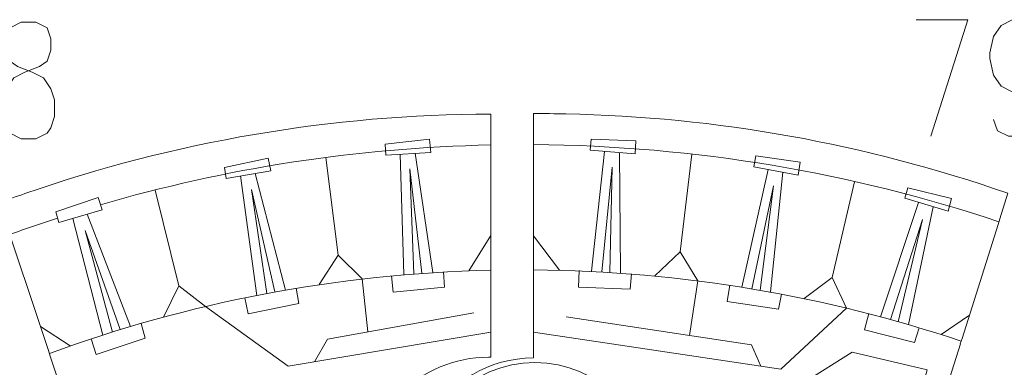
# Model space of a CAD drawing. Header units: inches. Extents: x -7.1 to 7.1, y -5.5 to 5.4.
# Tile 9 of 13: x -2 to 1.8, y 4 to 5.4. Entities that reach past the tile are written whole.
import ezdxf

# ---------------------------------------------------------------- set-up
doc = ezdxf.new("R2010")
doc.units = ezdxf.units.IN
doc.header["$MEASUREMENT"] = 0
doc.layers.add('Layer 1', color=7, linetype='Continuous')

msp = doc.modelspace()

# ---------------------------------------------------------------- linework, layer by layer
at = {"layer": 'Layer 1', "color": 1, "lineweight": 9}
msp.add_ellipse((-0.0378, 3.6071), major_axis=(0, 0.4398), ratio=1, dxfattribs=at)
for points, knots in [([(-2.0031, 5.3494), (-2.0031, 5.3494), (-2.0455, 5.3278), (-2.0455, 5.3278), (-2.0455, 5.3278), (-2.0455, 5.3278), (-2.0599, 5.2857), (-2.0599, 5.2857), (-2.0599, 5.2857), (-2.0599, 5.2857), (-2.0599, 5.243), (-2.0599, 5.243), (-2.0599, 5.243), (-2.0599, 5.243), (-2.0455, 5.2003), (-2.0455, 5.2003), (-2.0455, 5.2003), (-2.0455, 5.2003), (-2.0175, 5.1793), (-2.0175, 5.1793), (-2.0175, 5.1793), (-2.0175, 5.1793), (-1.9607, 5.1583), (-1.9607, 5.1583), (-1.9607, 5.1583), (-1.9607, 5.1583), (-1.9183, 5.1366), (-1.9183, 5.1366), (-1.9183, 5.1366), (-1.9183, 5.1366), (-1.8903, 5.0945), (-1.8903, 5.0945), (-1.8903, 5.0945), (-1.8903, 5.0945), (-1.8758, 5.0519), (-1.8758, 5.0519), (-1.8758, 5.0519), (-1.8758, 5.0519), (-1.8758, 4.9881), (-1.8758, 4.9881), (-1.8758, 4.9881), (-1.8758, 4.9881), (-1.8903, 4.9454), (-1.8903, 4.9454), (-1.8903, 4.9454), (-1.8903, 4.9454), (-1.9043, 4.9244), (-1.9043, 4.9244), (-1.9043, 4.9244), (-1.9043, 4.9244), (-1.9467, 4.9034), (-1.9467, 4.9034), (-1.9467, 4.9034), (-1.9467, 4.9034), (-2.0031, 4.9034), (-2.0031, 4.9034), (-2.0031, 4.9034), (-2.0031, 4.9034), (-2.0455, 4.9244), (-2.0455, 4.9244), (-2.0455, 4.9244), (-2.0455, 4.9244), (-2.0599, 4.9454), (-2.0599, 4.9454), (-2.0599, 4.9454), (-2.0599, 4.9454), (-2.0739, 4.9881), (-2.0739, 4.9881), (-2.0739, 4.9881), (-2.0739, 4.9881), (-2.0739, 5.0519), (-2.0739, 5.0519), (-2.0739, 5.0519), (-2.0739, 5.0519), (-2.0599, 5.0945), (-2.0599, 5.0945), (-2.0599, 5.0945), (-2.0599, 5.0945), (-2.0315, 5.1366), (-2.0315, 5.1366), (-2.0315, 5.1366), (-2.0315, 5.1366), (-1.9891, 5.1583), (-1.9891, 5.1583), (-1.9891, 5.1583), (-1.9891, 5.1583), (-1.9327, 5.1793), (-1.9327, 5.1793), (-1.9327, 5.1793), (-1.9327, 5.1793), (-1.9043, 5.2003), (-1.9043, 5.2003), (-1.9043, 5.2003), (-1.9043, 5.2003), (-1.8903, 5.243), (-1.8903, 5.243), (-1.8903, 5.243), (-1.8903, 5.243), (-1.8903, 5.2857), (-1.8903, 5.2857), (-1.8903, 5.2857), (-1.8903, 5.2857), (-1.9043, 5.3278), (-1.9043, 5.3278), (-1.9043, 5.3278), (-1.9043, 5.3278), (-1.9467, 5.3494), (-1.9467, 5.3494), (-1.9467, 5.3494), (-1.9467, 5.3494), (-2.0031, 5.3494), (-2.0031, 5.3494)], [0, 0, 0, 0, 0.034483, 0.034483, 0.034483, 0.034483, 0.068966, 0.068966, 0.068966, 0.068966, 0.103448, 0.103448, 0.103448, 0.103448, 0.137931, 0.137931, 0.137931, 0.137931, 0.172414, 0.172414, 0.172414, 0.172414, 0.206897, 0.206897, 0.206897, 0.206897, 0.241379, 0.241379, 0.241379, 0.241379, 0.275862, 0.275862, 0.275862, 0.275862, 0.310345, 0.310345, 0.310345, 0.310345, 0.344828, 0.344828, 0.344828, 0.344828, 0.37931, 0.37931, 0.37931, 0.37931, 0.413793, 0.413793, 0.413793, 0.413793, 0.448276, 0.448276, 0.448276, 0.448276, 0.482759, 0.482759, 0.482759, 0.482759, 0.517241, 0.517241, 0.517241, 0.517241, 0.551724, 0.551724, 0.551724, 0.551724, 0.586207, 0.586207, 0.586207, 0.586207, 0.62069, 0.62069, 0.62069, 0.62069, 0.655172, 0.655172, 0.655172, 0.655172, 0.689655, 0.689655, 0.689655, 0.689655, 0.724138, 0.724138, 0.724138, 0.724138, 0.758621, 0.758621, 0.758621, 0.758621, 0.793103, 0.793103, 0.793103, 0.793103, 0.827586, 0.827586, 0.827586, 0.827586, 0.862069, 0.862069, 0.862069, 0.862069, 0.896552, 0.896552, 0.896552, 0.896552, 0.931034, 0.931034, 0.931034, 0.931034, 1, 1, 1, 1]), ([(1.4203, 5.359), (1.4203, 5.359), (1.6184, 5.359), (1.6184, 5.359), (1.6184, 5.359), (1.6184, 5.359), (1.4772, 4.913), (1.4772, 4.913)], [0, 0, 0, 0, 0.333333, 0.333333, 0.333333, 0.333333, 1, 1, 1, 1]), ([(1.8869, 5.2099), (1.8869, 5.2099), (1.8729, 5.1462), (1.8729, 5.1462), (1.8729, 5.1462), (1.8729, 5.1462), (1.8445, 5.1041), (1.8445, 5.1041), (1.8445, 5.1041), (1.8445, 5.1041), (1.802, 5.0825), (1.802, 5.0825), (1.802, 5.0825), (1.802, 5.0825), (1.7881, 5.0825), (1.7881, 5.0825), (1.7881, 5.0825), (1.7881, 5.0825), (1.7456, 5.1041), (1.7456, 5.1041), (1.7456, 5.1041), (1.7456, 5.1041), (1.7172, 5.1462), (1.7172, 5.1462), (1.7172, 5.1462), (1.7172, 5.1462), (1.7032, 5.2099), (1.7032, 5.2099), (1.7032, 5.2099), (1.7032, 5.2099), (1.7032, 5.2316), (1.7032, 5.2316), (1.7032, 5.2316), (1.7032, 5.2316), (1.7172, 5.2953), (1.7172, 5.2953), (1.7172, 5.2953), (1.7172, 5.2953), (1.7456, 5.3374), (1.7456, 5.3374), (1.7456, 5.3374), (1.7456, 5.3374), (1.7881, 5.359), (1.7881, 5.359), (1.7881, 5.359), (1.7881, 5.359), (1.802, 5.359), (1.802, 5.359), (1.802, 5.359), (1.802, 5.359), (1.8445, 5.3374), (1.8445, 5.3374), (1.8445, 5.3374), (1.8445, 5.3374), (1.8729, 5.2953), (1.8729, 5.2953), (1.8729, 5.2953), (1.8729, 5.2953), (1.8869, 5.2099), (1.8869, 5.2099), (1.8869, 5.2099), (1.8869, 5.2099), (1.8869, 5.1041), (1.8869, 5.1041), (1.8869, 5.1041), (1.8869, 5.1041), (1.8729, 4.9977), (1.8729, 4.9977), (1.8729, 4.9977), (1.8729, 4.9977), (1.8445, 4.934), (1.8445, 4.934), (1.8445, 4.934), (1.8445, 4.934), (1.802, 4.913), (1.802, 4.913), (1.802, 4.913), (1.802, 4.913), (1.7741, 4.913), (1.7741, 4.913), (1.7741, 4.913), (1.7741, 4.913), (1.7316, 4.934), (1.7316, 4.934), (1.7316, 4.934), (1.7316, 4.934), (1.7172, 4.9767), (1.7172, 4.9767)], [0, 0, 0, 0, 0.043478, 0.043478, 0.043478, 0.043478, 0.086957, 0.086957, 0.086957, 0.086957, 0.130435, 0.130435, 0.130435, 0.130435, 0.173913, 0.173913, 0.173913, 0.173913, 0.217391, 0.217391, 0.217391, 0.217391, 0.26087, 0.26087, 0.26087, 0.26087, 0.304348, 0.304348, 0.304348, 0.304348, 0.347826, 0.347826, 0.347826, 0.347826, 0.391304, 0.391304, 0.391304, 0.391304, 0.434783, 0.434783, 0.434783, 0.434783, 0.478261, 0.478261, 0.478261, 0.478261, 0.521739, 0.521739, 0.521739, 0.521739, 0.565217, 0.565217, 0.565217, 0.565217, 0.608696, 0.608696, 0.608696, 0.608696, 0.652174, 0.652174, 0.652174, 0.652174, 0.695652, 0.695652, 0.695652, 0.695652, 0.73913, 0.73913, 0.73913, 0.73913, 0.782609, 0.782609, 0.782609, 0.782609, 0.826087, 0.826087, 0.826087, 0.826087, 0.869565, 0.869565, 0.869565, 0.869565, 0.913043, 0.913043, 0.913043, 0.913043, 1, 1, 1, 1]), ([(-0.6083, 4.8412), (-0.6083, 4.8412), (-0.6108, 4.8831), (-0.6108, 4.8831), (-0.6108, 4.8831), (-0.6108, 4.8831), (-0.4405, 4.9012), (-0.4405, 4.9012), (-0.4405, 4.9012), (-0.4405, 4.9012), (-0.4357, 4.8514), (-0.4357, 4.8514), (-0.4357, 4.8514), (-0.4357, 4.8514), (-0.6083, 4.8412), (-0.6083, 4.8412)], [0, 0, 0, 0, 0.2, 0.2, 0.2, 0.2, 0.4, 0.4, 0.4, 0.4, 0.6, 0.6, 0.6, 0.6, 1, 1, 1, 1]), ([(0.1737, 4.8593), (0.1737, 4.8593), (0.1769, 4.9012), (0.1769, 4.9012), (0.1769, 4.9012), (0.1769, 4.9012), (0.3481, 4.8959), (0.3481, 4.8959), (0.3481, 4.8959), (0.3481, 4.8959), (0.346, 4.8459), (0.346, 4.8459), (0.346, 4.8459), (0.346, 4.8459), (0.1737, 4.8593), (0.1737, 4.8593)], [0, 0, 0, 0, 0.2, 0.2, 0.2, 0.2, 0.4, 0.4, 0.4, 0.4, 0.6, 0.6, 0.6, 0.6, 1, 1, 1, 1]), ([(-1.2188, 4.7518), (-1.2188, 4.7518), (-1.2258, 4.7932), (-1.2258, 4.7932), (-1.2258, 4.7932), (-1.2258, 4.7932), (-1.0584, 4.8295), (-1.0584, 4.8295), (-1.0584, 4.8295), (-1.0584, 4.8295), (-1.0483, 4.7805), (-1.0483, 4.7805), (-1.0483, 4.7805), (-1.0483, 4.7805), (-1.2188, 4.7518), (-1.2188, 4.7518)], [0, 0, 0, 0, 0.2, 0.2, 0.2, 0.2, 0.4, 0.4, 0.4, 0.4, 0.6, 0.6, 0.6, 0.6, 1, 1, 1, 1]), ([(0.7997, 4.7965), (0.7997, 4.7965), (0.8075, 4.8378), (0.8075, 4.8378), (0.8075, 4.8378), (0.8075, 4.8378), (0.9771, 4.8137), (0.9771, 4.8137), (0.9771, 4.8137), (0.9771, 4.8137), (0.9695, 4.7643), (0.9695, 4.7643), (0.9695, 4.7643), (0.9695, 4.7643), (0.7997, 4.7965), (0.7997, 4.7965)], [0, 0, 0, 0, 0.2, 0.2, 0.2, 0.2, 0.4, 0.4, 0.4, 0.4, 0.6, 0.6, 0.6, 0.6, 1, 1, 1, 1]), ([(1.3772, 4.6755), (1.3772, 4.6755), (1.3892, 4.7158), (1.3892, 4.7158), (1.3892, 4.7158), (1.3892, 4.7158), (1.5555, 4.6744), (1.5555, 4.6744), (1.5555, 4.6744), (1.5555, 4.6744), (1.5428, 4.626), (1.5428, 4.626), (1.5428, 4.626), (1.5428, 4.626), (1.3772, 4.6755), (1.3772, 4.6755)], [0, 0, 0, 0, 0.2, 0.2, 0.2, 0.2, 0.4, 0.4, 0.4, 0.4, 0.6, 0.6, 0.6, 0.6, 1, 1, 1, 1]), ([(-1.8593, 4.5834), (-1.8593, 4.5834), (-1.871, 4.6237), (-1.871, 4.6237), (-1.871, 4.6237), (-1.871, 4.6237), (-1.7089, 4.6791), (-1.7089, 4.6791), (-1.7089, 4.6791), (-1.7089, 4.6791), (-1.6933, 4.6315), (-1.6933, 4.6315), (-1.6933, 4.6315), (-1.6933, 4.6315), (-1.8593, 4.5834), (-1.8593, 4.5834)], [0, 0, 0, 0, 0.2, 0.2, 0.2, 0.2, 0.4, 0.4, 0.4, 0.4, 0.6, 0.6, 0.6, 0.6, 1, 1, 1, 1]), ([(-0.3873, 4.3944), (-0.3873, 4.3944), (-0.384, 4.3356), (-0.384, 4.3356), (-0.384, 4.3356), (-0.384, 4.3356), (-0.5807, 4.3162), (-0.5807, 4.3162), (-0.5807, 4.3162), (-0.5807, 4.3162), (-0.5867, 4.3792), (-0.5867, 4.3792)], [0, 0, 0, 0, 0.25, 0.25, 0.25, 0.25, 0.5, 0.5, 0.5, 0.5, 1, 1, 1, 1]), ([(0.3318, 4.3866), (0.3318, 4.3866), (0.327, 4.3279), (0.327, 4.3279), (0.327, 4.3279), (0.327, 4.3279), (0.1295, 4.3355), (0.1295, 4.3355), (0.1295, 4.3355), (0.1295, 4.3355), (0.1321, 4.3987), (0.1321, 4.3987)], [0, 0, 0, 0, 0.25, 0.25, 0.25, 0.25, 0.5, 0.5, 0.5, 0.5, 1, 1, 1, 1]), ([(0.905, 4.3093), (0.905, 4.3093), (0.8938, 4.2515), (0.8938, 4.2515), (0.8938, 4.2515), (0.8938, 4.2515), (0.6983, 4.2806), (0.6983, 4.2806), (0.6983, 4.2806), (0.6983, 4.2806), (0.7079, 4.3432), (0.7079, 4.3432)], [0, 0, 0, 0, 0.25, 0.25, 0.25, 0.25, 0.5, 0.5, 0.5, 0.5, 1, 1, 1, 1]), ([(-0.951, 4.3314), (-0.951, 4.3314), (-0.9414, 4.2732), (-0.9414, 4.2732), (-0.9414, 4.2732), (-0.9414, 4.2732), (-1.1349, 4.2328), (-1.1349, 4.2328), (-1.1349, 4.2328), (-1.1349, 4.2328), (-1.1477, 4.2948), (-1.1477, 4.2948)], [0, 0, 0, 0, 0.25, 0.25, 0.25, 0.25, 0.5, 0.5, 0.5, 0.5, 1, 1, 1, 1]), ([(1.4319, 4.1801), (1.4319, 4.1801), (1.4148, 4.1237), (1.4148, 4.1237), (1.4148, 4.1237), (1.4148, 4.1237), (1.2233, 4.1728), (1.2233, 4.1728), (1.2233, 4.1728), (1.2233, 4.1728), (1.2393, 4.2341), (1.2393, 4.2341)], [0, 0, 0, 0, 0.25, 0.25, 0.25, 0.25, 0.5, 0.5, 0.5, 0.5, 1, 1, 1, 1]), ([(-1.5447, 4.1967), (-1.5447, 4.1967), (-1.5285, 4.14), (-1.5285, 4.14), (-1.5285, 4.14), (-1.5285, 4.14), (-1.716, 4.0775), (-1.716, 4.0775), (-1.716, 4.0775), (-1.716, 4.0775), (-1.7359, 4.1377), (-1.7359, 4.1377)], [0, 0, 0, 0, 0.25, 0.25, 0.25, 0.25, 0.5, 0.5, 0.5, 0.5, 1, 1, 1, 1]), ([(1.1759, 4.0867), (1.1759, 4.0867), (1.4624, 4.019), (1.4624, 4.019), (1.4624, 4.019), (1.4624, 4.019), (1.4259, 3.8835), (1.4259, 3.8835), (1.4259, 3.8835), (1.4259, 3.8835), (0.9936, 3.9721), (0.9936, 3.9721), (0.9936, 3.9721), (0.9936, 3.9721), (1.1759, 4.0867), (1.1759, 4.0867)], [0, 0, 0, 0, 0.2, 0.2, 0.2, 0.2, 0.4, 0.4, 0.4, 0.4, 0.6, 0.6, 0.6, 0.6, 1, 1, 1, 1])]:
    msp.add_open_spline(points, degree=3, knots=knots, dxfattribs=at)
at = {"layer": 'Layer 1', "lineweight": 9}
for points, knots in [([(-0.2062, 4.4115), (-0.2062, 4.4115), (-0.2068, 4.9981), (-0.2068, 4.9981), (-0.2068, 4.9981), (-0.8139, 4.9961), (-1.4159, 4.8932), (-1.9888, 4.6938), (-1.9888, 4.6938), (-2.022, 4.6822), (-2.0555, 4.6702), (-2.0885, 4.658), (-2.0885, 4.658), (-2.0885, 4.658), (-1.8989, 4.0927), (-1.8989, 4.0927)], [0, 0, 0, 0, 0.2, 0.2, 0.2, 0.2, 0.4, 0.4, 0.4, 0.4, 0.6, 0.6, 0.6, 0.6, 1, 1, 1, 1]), ([(1.741, 4.5965), (1.741, 4.5965), (1.772, 4.6946), (1.772, 4.6946), (1.772, 4.6946), (1.2273, 4.8846), (0.6564, 4.9871), (0.0802, 4.9986), (0.0802, 4.9986), (0.0389, 4.9995), (-0.0018, 4.9998), (-0.043, 4.9997), (-0.043, 4.9997), (-0.043, 4.9997), (-0.0431, 4.8919), (-0.0431, 4.8919)], [0, 0, 0, 0, 0.2, 0.2, 0.2, 0.2, 0.4, 0.4, 0.4, 0.4, 0.6, 0.6, 0.6, 0.6, 1, 1, 1, 1]), ([(-0.2048, 2.9399), (-0.2048, 2.9399), (-0.205, 3.1145), (-0.205, 3.1145), (-0.205, 3.1145), (-0.2084, 3.1144), (-0.2119, 3.1144), (-0.2154, 3.1144), (-0.2154, 3.1144), (-0.4786, 3.1144), (-0.692, 3.3277), (-0.692, 3.5909), (-0.692, 3.5909), (-0.692, 3.8541), (-0.4786, 4.0675), (-0.2154, 4.0675), (-0.2154, 4.0675), (-0.2122, 4.0675), (-0.2091, 4.0674), (-0.2059, 4.0674), (-0.2059, 4.0674), (-0.2059, 4.0674), (-0.2062, 4.3893), (-0.2062, 4.3893)], [0, 0, 0, 0, 0.142857, 0.142857, 0.142857, 0.142857, 0.285714, 0.285714, 0.285714, 0.285714, 0.428571, 0.428571, 0.428571, 0.428571, 0.571429, 0.571429, 0.571429, 0.571429, 0.714286, 0.714286, 0.714286, 0.714286, 1, 1, 1, 1]), ([(-0.0435, 4.3905), (-0.0435, 4.3905), (-0.0438, 4.0646), (-0.0438, 4.0646), (-0.0438, 4.0646), (-0.2113, 4.0648), (-0.3654, 3.9729), (-0.4449, 3.8255), (-0.4449, 3.8255), (-0.5244, 3.678), (-0.5166, 3.4988), (-0.4245, 3.3589), (-0.4245, 3.3589), (-0.3324, 3.2189), (-0.2113, 3.1391), (-0.0445, 3.1539), (-0.0445, 3.1539), (-0.0445, 3.1539), (-0.0446, 2.9997), (-0.0446, 2.9997)], [0, 0, 0, 0, 0.166667, 0.166667, 0.166667, 0.166667, 0.333333, 0.333333, 0.333333, 0.333333, 0.5, 0.5, 0.5, 0.5, 0.666667, 0.666667, 0.666667, 0.666667, 1, 1, 1, 1]), ([(1.5899, 4.1183), (1.5899, 4.1183), (1.4909, 3.8051), (1.4909, 3.8051), (1.4909, 3.8051), (1.6447, 3.7565), (1.7608, 3.6296), (1.7956, 3.4722), (1.7956, 3.4722), (1.8304, 3.3148), (1.7785, 3.1507), (1.6596, 3.0419), (1.6596, 3.0419), (1.5407, 2.933), (1.3727, 2.8959), (1.2189, 2.9445), (1.2189, 2.9445), (1.2189, 2.9445), (1.1854, 2.8383), (1.1854, 2.8383)], [0, 0, 0, 0, 0.166667, 0.166667, 0.166667, 0.166667, 0.333333, 0.333333, 0.333333, 0.333333, 0.5, 0.5, 0.5, 0.5, 0.666667, 0.666667, 0.666667, 0.666667, 1, 1, 1, 1]), ([(-1.8918, 4.0717), (-1.8918, 4.0717), (-1.7873, 3.76), (-1.7873, 3.76), (-1.7873, 3.76), (-1.9652, 3.7004), (-2.0934, 3.5323), (-2.0934, 3.3343), (-2.0934, 3.3343), (-2.0934, 3.0864), (-1.8924, 2.8854), (-1.6445, 2.8854), (-1.6445, 2.8854), (-1.5946, 2.8854), (-1.5466, 2.8935), (-1.5017, 2.9086), (-1.5017, 2.9086), (-1.5017, 2.9086), (-1.5007, 2.9055), (-1.5007, 2.9055), (-1.5007, 2.9055), (-1.5007, 2.9055), (-1.4268, 2.6852), (-1.4268, 2.6852)], [0, 0, 0, 0, 0.142857, 0.142857, 0.142857, 0.142857, 0.285714, 0.285714, 0.285714, 0.285714, 0.428571, 0.428571, 0.428571, 0.428571, 0.571429, 0.571429, 0.571429, 0.571429, 0.714286, 0.714286, 0.714286, 0.714286, 1, 1, 1, 1]), ([(1.8179, 4.0357), (1.8179, 4.0357), (1.7168, 3.7338), (1.7168, 3.7338), (1.7168, 3.7338), (1.8735, 3.6813), (1.9902, 3.5493), (2.0231, 3.3874), (2.0231, 3.3874), (2.056, 3.2255), (2, 3.0583), (1.8762, 2.9489), (1.8762, 2.9489), (1.7525, 2.8395), (1.5797, 2.8044), (1.4231, 2.8568), (1.4231, 2.8568), (1.4231, 2.8568), (1.3532, 2.6481), (1.3532, 2.6481)], [0, 0, 0, 0, 0.166667, 0.166667, 0.166667, 0.166667, 0.333333, 0.333333, 0.333333, 0.333333, 0.5, 0.5, 0.5, 0.5, 0.666667, 0.666667, 0.666667, 0.666667, 1, 1, 1, 1])]:
    msp.add_open_spline(points, degree=3, knots=knots, dxfattribs=at)
at = {"layer": 'Layer 1', "color": 5, "lineweight": 9}
for points in [[(-1.6996, 4.6508), (-1.2246, 4.7897), (-0.724, 4.8689), (-0.2067, 4.8797)], [(-0.0431, 4.8808), (0.5789, 4.8764), (1.1775, 4.7731), (1.7377, 4.5859)], [(-0.8379, 4.8313), (-0.8379, 4.8313), (-0.791, 4.4574), (-0.791, 4.4574)], [(0.5625, 4.8444), (0.5625, 4.8444), (0.5175, 4.4703), (0.5175, 4.4703)], [(1.1845, 4.739), (1.1845, 4.739), (1.0988, 4.3721), (1.0988, 4.3721)], [(-1.4901, 4.7064), (-1.4901, 4.7064), (-1.4004, 4.3404), (-1.4004, 4.3404)], [(-2.0478, 4.5368), (-1.9871, 4.5588), (-1.9258, 4.5799), (-1.8641, 4.6)], [(-0.2904, 4.3978), (-0.2904, 4.3978), (-0.2063, 4.5327), (-0.2063, 4.5327)], [(-0.0434, 4.5322), (-0.0434, 4.5322), (0.056, 4.3999), (0.056, 4.3999)], [(-0.6983, 4.3671), (-0.6983, 4.3671), (-0.6768, 4.1643), (-0.6768, 4.1643)], [(0.5857, 4.3601), (0.5857, 4.3601), (0.5541, 4.1509), (0.5541, 4.1509)], [(1.6247, 4.2285), (1.6247, 4.2285), (1.5159, 4.1541), (1.5159, 4.1541)], [(-1.9299, 4.1851), (-1.9299, 4.1851), (-1.8157, 4.1106), (-1.8157, 4.1106)]]:
    msp.add_open_spline(points, degree=3, dxfattribs=at)
at = {"layer": 'Layer 1', "color": 1, "lineweight": 9}
for points in [[(-0.2067, 4.8686), (-0.2067, 4.8686), (-0.2067, 4.8907), (-0.2067, 4.8907)], [(-0.0431, 4.8697), (-0.0431, 4.8697), (-0.0431, 4.8919), (-0.0431, 4.8919)], [(-0.5398, 4.3835), (-0.5398, 4.3835), (-0.553, 4.8444), (-0.553, 4.8444)], [(-0.4957, 4.8478), (-0.4957, 4.8478), (-0.4289, 4.3919), (-0.4289, 4.3919)], [(0.1792, 4.3966), (0.1792, 4.3966), (0.2289, 4.855), (0.2289, 4.855)], [(0.2861, 4.8506), (0.2861, 4.8506), (0.2902, 4.3898), (0.2902, 4.3898)], [(0.7544, 4.3359), (0.7544, 4.3359), (0.8541, 4.7862), (0.8541, 4.7862)], [(-1.1015, 4.3041), (-1.1015, 4.3041), (-1.1642, 4.761), (-1.1642, 4.761)], [(-1.1076, 4.7705), (-1.1076, 4.7705), (-0.9922, 4.3244), (-0.9922, 4.3244)], [(0.9105, 4.7755), (0.9105, 4.7755), (0.864, 4.317), (0.864, 4.317)], [(1.2848, 4.222), (1.2848, 4.222), (1.4303, 4.6597), (1.4303, 4.6597)], [(1.4853, 4.6432), (1.4853, 4.6432), (1.3919, 4.192), (1.3919, 4.192)], [(-1.6911, 4.1522), (-1.6911, 4.1522), (-1.8061, 4.5988), (-1.8061, 4.5988)], [(-1.7509, 4.6148), (-1.7509, 4.6148), (-1.5848, 4.185), (-1.5848, 4.185)], [(1.7341, 4.5754), (1.7341, 4.5754), (1.7412, 4.5964), (1.7412, 4.5964)], [(-0.2062, 4.3893), (-0.2062, 4.3893), (-0.2062, 4.4115), (-0.2062, 4.4115)], [(-0.0435, 4.3905), (-0.0435, 4.3905), (-0.0435, 4.4127), (-0.0435, 4.4127)], [(-1.8953, 4.0822), (-1.3668, 4.2757), (-0.7986, 4.387), (-0.2062, 4.4004)], [(-0.0435, 4.4016), (0.5284, 4.3972), (1.0786, 4.3017), (1.5932, 4.1288)], [(1.5897, 4.1183), (1.5897, 4.1183), (1.5967, 4.1393), (1.5967, 4.1393)], [(-1.8918, 4.0717), (-1.8918, 4.0717), (-1.8989, 4.0927), (-1.8989, 4.0927)]]:
    msp.add_open_spline(points, degree=3, dxfattribs=at)
at = {"layer": 'Layer 1', "lineweight": 9}
for points in [[(-0.0431, 4.8697), (-0.0431, 4.8697), (-0.0435, 4.4127), (-0.0435, 4.4127)], [(1.5965, 4.1394), (1.5965, 4.1394), (1.7343, 4.5754), (1.7343, 4.5754)]]:
    msp.add_open_spline(points, degree=3, dxfattribs=at)
at = {"layer": 'Layer 1', "color": 5, "lineweight": 9}
for points in [[(-0.5014, 4.3867), (-0.5014, 4.3867), (-0.5168, 4.7884), (-0.5168, 4.7884), (-0.5168, 4.7884), (-0.5168, 4.7884), (-0.47, 4.389), (-0.47, 4.389)], [(0.2177, 4.3945), (0.2177, 4.3945), (0.2571, 4.7946), (0.2571, 4.7946), (0.2571, 4.7946), (0.2571, 4.7946), (0.2491, 4.3926), (0.2491, 4.3926)], [(-1.0636, 4.3114), (-1.0636, 4.3114), (-1.1222, 4.7091), (-1.1222, 4.7091), (-1.1222, 4.7091), (-1.1222, 4.7091), (-1.0327, 4.3171), (-1.0327, 4.3171)], [(0.7924, 4.3296), (0.7924, 4.3296), (0.8755, 4.723), (0.8755, 4.723), (0.8755, 4.723), (0.8755, 4.723), (0.8234, 4.3243), (0.8234, 4.3243)], [(1.322, 4.2119), (1.322, 4.2119), (1.4451, 4.5946), (1.4451, 4.5946), (1.4451, 4.5946), (1.4451, 4.5946), (1.3523, 4.2034), (1.3523, 4.2034)], [(-1.6543, 4.1638), (-1.6543, 4.1638), (-1.7584, 4.5521), (-1.7584, 4.5521), (-1.7584, 4.5521), (-1.7584, 4.5521), (-1.6243, 4.1731), (-1.6243, 4.1731)], [(-0.863, 4.3452), (-0.863, 4.3452), (-0.791, 4.4574), (-0.791, 4.4574), (-0.791, 4.4574), (-0.791, 4.4574), (-0.6983, 4.3671), (-0.6983, 4.3671)], [(0.4206, 4.3788), (0.4206, 4.3788), (0.5175, 4.4703), (0.5175, 4.4703), (0.5175, 4.4703), (0.5175, 4.4703), (0.5857, 4.3601), (0.5857, 4.3601)], [(0.9924, 4.2918), (0.9924, 4.2918), (1.0988, 4.3721), (1.0988, 4.3721), (1.0988, 4.3721), (1.0988, 4.3721), (1.1544, 4.2551), (1.1544, 4.2551)], [(-1.4589, 4.2206), (-1.4589, 4.2206), (-1.4004, 4.3404), (-1.4004, 4.3404), (-1.4004, 4.3404), (-1.4004, 4.3404), (-1.2978, 4.2613), (-1.2978, 4.2613)], [(-0.206, 4.163), (-0.206, 4.163), (-0.9824, 4.0328), (-0.9824, 4.0328), (-0.9824, 4.0328), (-0.9824, 4.0328), (-1.2978, 4.2613), (-1.2978, 4.2613)], [(-0.272, 4.2377), (-0.272, 4.2377), (-0.8319, 4.1361), (-0.8319, 4.1361), (-0.8319, 4.1361), (-0.8319, 4.1361), (-0.8805, 4.0499), (-0.8805, 4.0499)], [(-0.0437, 4.163), (-0.0437, 4.163), (0.903, 4.0223), (0.903, 4.0223), (0.903, 4.0223), (0.903, 4.0223), (1.1544, 4.2551), (1.1544, 4.2551)], [(0.0822, 4.2221), (0.0822, 4.2221), (0.7905, 4.1153), (0.7905, 4.1153), (0.7905, 4.1153), (0.7905, 4.1153), (0.8268, 4.0337), (0.8268, 4.0337)]]:
    msp.add_open_spline(points, degree=3, knots=[0, 0, 0, 0, 0.333333, 0.333333, 0.333333, 0.333333, 1, 1, 1, 1], dxfattribs=at)

doc.saveas('drawing.dxf')
